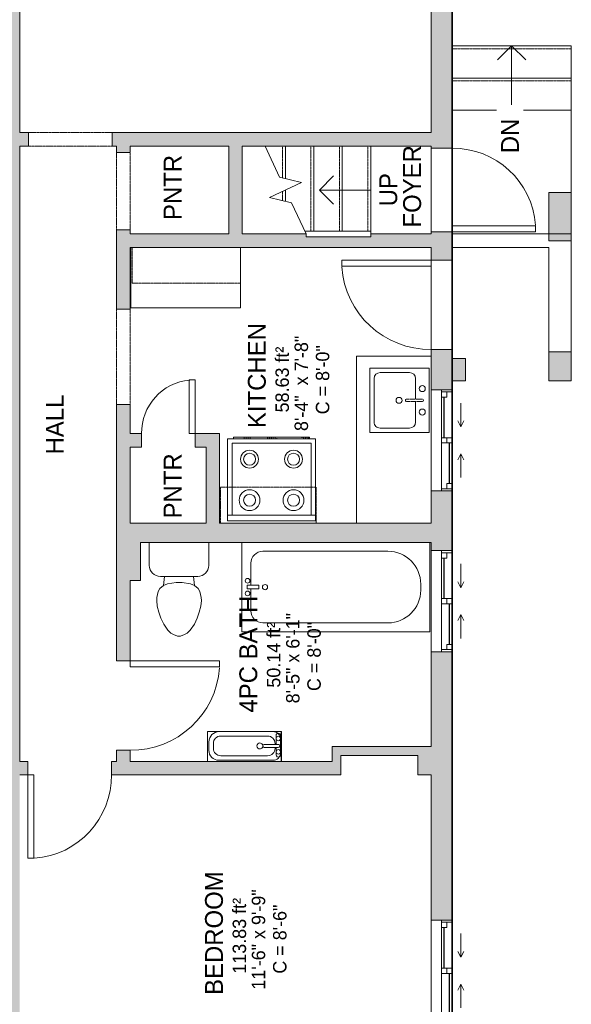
# Model space of a CAD drawing. Header units: inches. Extents: x -863 to 790, y -1032 to 1262.
# Tile 5 of 8: x 12 to 197, y -164 to 167. Entities that reach past the tile are written whole.
import ezdxf

# ---------------------------------------------------------------- set-up
doc = ezdxf.new("R2010")
doc.units = ezdxf.units.IN
doc.header["$MEASUREMENT"] = 0
doc.linetypes.add('Dash', pattern=[0.23622, 0.11811, -0.11811])
doc.linetypes.add('Overhead', pattern=[0.15625, 0.09375, -0.0625])
for name, color, linetype, lineweight in [('A-AREA-IDEN', 2, 'Continuous', 9), ('A-DETL', 90, 'Continuous', 9), ('A-DETL-GENF', 92, 'Overhead', 9), ('A-DETL-MEDM', 90, 'Continuous', 9), ('A-DOOR', 31, 'Continuous', 9), ('A-EXTEERIOR SPACES', 90, 'Continuous', 9), ('A-FLOR', 192, 'Continuous', 9), ('A-FLOR-HRAL', 11, 'Continuous', 9), ('A-GENM', 13, 'Continuous', 9), ('A-GLAZ', 151, 'Continuous', 9), ('A-OBJECTS', 90, 'Continuous', 9), ('A-WALL', 90, 'Continuous', 9), ('A-WALL-PATT', 111, 'Continuous', 9), ('P-SANR-FIXT', 6, 'Continuous', 9), ('P-SANR-FIXT-HDLN', 131, 'Dash', 9), ('Q-CASE', 31, 'Continuous', 9), ('Q-SPCQ', 2, 'Continuous', 9), ('S-STRS', 90, 'Continuous', 9), ('S-STRS-ANNO', 90, 'Continuous', 9), ('S-STRS-IDEN', 31, 'Continuous', 9), ('S-STRS-MBND', 31, 'Continuous', 9)]:
    doc.layers.add(name, color=color, linetype=linetype, lineweight=lineweight)
doc.styles.add('Inter', font='txt', dxfattribs={"height": 6})
doc.styles.add('Inter_2', font='txt', dxfattribs={"height": 4.5})
doc.styles.add('Inter_B', font='txt', dxfattribs={"height": 6})

# ---------------------------------------------------------------- blocks, each defined once
blk = doc.blocks.new('Planitar - Single Door_Flush Panel - 2_-4_ x 6_-8_-4187075-Unit 3234 b')
at = {"layer": 'A-DOOR', "lineweight": 18}
for p, q in [((11.99, 2.25), (11.99, 30.25)), ((14, 30.25), (11.99, 30.25)), ((14, 2.25), (14, 30.25)), ((14, 2.25), (11.99, 2.25))]:
    blk.add_line(p, q, dxfattribs=at)
at = {"layer": 'A-DOOR'}
blk.add_arc((13.77, 2.55), 27.77, 94.1354, 180.6191, dxfattribs=at)
blk = doc.blocks.new('Planitar - Single Door_Flush Panel - 2_-6_ x 6_-8_-4187142-Unit 3234 b')
at = {"layer": 'A-DOOR', "lineweight": 18}
for p, q in [((12.99, -2.25), (12.99, -32.25)), ((15, -2.25), (12.99, -2.25)), ((15, -2.25), (15, -32.25)), ((15, -32.25), (12.99, -32.25))]:
    blk.add_line(p, q, dxfattribs=at)
at = {"layer": 'A-DOOR'}
blk.add_arc((14.77, -2.55), 29.77, 179.4225, 266.009, dxfattribs=at)
blk = doc.blocks.new('Planitar - Opening - 2_-8_ x 6_-8_-4187326-Unit 3234 b')
at = {"layer": 'A-DETL-GENF'}
for p, q in [((15.68, 2.25), (-16.32, 2.25)), ((-16.32, -2.25), (15.68, -2.25))]:
    blk.add_line(p, q, dxfattribs=at)
at = {"layer": 'A-DETL-MEDM'}
for p, q in [((-16.32, 2.25), (-16.32, -2.25)), ((15.68, -2.25), (15.68, 2.25))]:
    blk.add_line(p, q, dxfattribs=at)
blk = doc.blocks.new('Planitar - Opening - 2_-2_ x 6_-8_-4187372-Unit 3234 b')
at = {"layer": 'A-DETL-GENF'}
for p, q in [((12.68, 2.25), (-13.32, 2.25)), ((-13.32, -2.25), (12.68, -2.25))]:
    blk.add_line(p, q, dxfattribs=at)
at = {"layer": 'A-DETL-MEDM'}
for p, q in [((-13.32, 2.25), (-13.32, -2.25)), ((12.68, -2.25), (12.68, 2.25))]:
    blk.add_line(p, q, dxfattribs=at)
blk = doc.blocks.new('Planitar - Opening - 2_-4_ x 6_-8_-4187287-Unit 3234 b')
at = {"layer": 'A-DETL-GENF'}
for p, q in [((13.68, 2.25), (-14.32, 2.25)), ((-14.32, -2.25), (13.68, -2.25))]:
    blk.add_line(p, q, dxfattribs=at)
at = {"layer": 'A-DETL-MEDM'}
for p, q in [((-14.32, 2.25), (-14.32, -2.25)), ((13.68, -2.25), (13.68, 2.25))]:
    blk.add_line(p, q, dxfattribs=at)
blk = doc.blocks.new('Planitar - Single Door_Flush Panel - 2_-4_ x 6_-8_-4188681-Unit 3234 b')
at = {"layer": 'A-DOOR', "lineweight": 18}
for p, q in [((11.99, 3.5), (11.99, 31.5)), ((14, 31.5), (11.99, 31.5)), ((14, 3.5), (14, 31.5)), ((14, 3.5), (11.99, 3.5))]:
    blk.add_line(p, q, dxfattribs=at)
at = {"layer": 'A-DOOR'}
blk.add_arc((13.77, 3.8), 27.77, 94.1354, 180.6191, dxfattribs=at)
blk = doc.blocks.new('Planitar - Single Door_Flush Panel - 2_-6_ x 6_-8_-4186645-Unit 3234 b')
at = {"layer": 'A-DOOR', "lineweight": 18}
for p, q in [((12.99, 3.5), (12.99, 33.5)), ((15, 33.5), (12.99, 33.5)), ((15, 3.5), (15, 33.5)), ((15, 3.5), (12.99, 3.5))]:
    blk.add_line(p, q, dxfattribs=at)
at = {"layer": 'A-DOOR'}
blk.add_arc((14.77, 3.8), 29.77, 93.991, 180.5775, dxfattribs=at)
blk = doc.blocks.new('Planitar - Single Door_Flush Panel - 1_-6_ x 6_-8_-4188822-Unit 3234 b')
at = {"layer": 'A-DOOR', "lineweight": 18}
for p, q in [((6.99, 2.25), (6.99, 20.25)), ((9, 20.25), (6.99, 20.25)), ((9, 2.25), (9, 20.25)), ((9, 2.25), (6.99, 2.25))]:
    blk.add_line(p, q, dxfattribs=at)
at = {"layer": 'A-DOOR'}
blk.add_arc((8.77, 2.55), 17.77, 95.2025, 180.9674, dxfattribs=at)
blk = doc.blocks.new('Plan-Double-Sliding - Default 1-4324729-Unit 3234 b')
at = {"layer": 'A-GLAZ'}
for p, q in [((-17, 6.65625), (17, 6.65625)), ((-16.25, 3.15625), (-0.875, 3.15625)), ((0.875, 3.15625), (14.5, 3.15625)), ((17, -0.34375), (-17, -0.34375)), ((-14.5, -0.34375), (-0.875, -0.34375)), ((-4.5, -3.34375), (-6.5, -2.34375)), ((0.875, -0.34375), (16.25, -0.34375)), ((4.5, -3.34375), (6.5, -2.34375)), ((-4.5, -3.34375), (-12.5, -3.34375)), ((-4.5, -3.34375), (-6.5, -4.34375)), ((4.5, -3.34375), (6.5, -4.34375)), ((4.5, -3.34375), (12.5, -3.34375))]:
    blk.add_line(p, q, dxfattribs=at)
at = {"layer": 'A-GLAZ', "lineweight": 18}
for p, q in [((-17, -0.34375), (-17, 6.65625)), ((17, 6.65625), (17, -0.34375)), ((-17, 3.15625), (-16.25, 3.15625)), ((-16.25, -0.34375), (-16.25, 3.15625)), ((-14.5, 1.40625), (-16.25, 1.40625)), ((-14.5, -0.34375), (-14.5, 1.40625)), ((-0.875, 3.15625), (0.875, 3.15625)), ((-0.875, 3.15625), (-0.875, -0.34375)), ((0.875, 1.40625), (-0.875, 1.40625)), ((0.875, -0.34375), (0.875, 3.15625)), ((14.5, 3.15625), (17, 3.15625)), ((14.5, 1.40625), (14.5, 3.15625)), ((16.25, 1.40625), (14.5, 1.40625)), ((16.25, -0.34375), (16.25, 3.15625)), ((-17, -0.34375), (-14.5, -0.34375)), ((-0.875, -0.34375), (0.875, -0.34375)), ((16.25, -0.34375), (17, -0.34375))]:
    blk.add_line(p, q, dxfattribs=at)
at = {"layer": 'A-GLAZ', "lineweight": 25}
for p, q in [((-14.5, 0.53125), (-0.875, 0.53125)), ((0.875, 2.28125), (14.5, 2.28125))]:
    blk.add_line(p, q, dxfattribs=at)
blk = doc.blocks.new('Plan-Double-Sliding - Default 1-4324716-Unit 3234 b')
at = {"layer": 'A-GLAZ'}
for p, q in [((-17, 6.65625), (17, 6.65625)), ((-16.25, 3.15625), (-0.875, 3.15625)), ((0.875, 3.15625), (14.5, 3.15625)), ((17, -0.34375), (-17, -0.34375)), ((-14.5, -0.34375), (-0.875, -0.34375)), ((-4.5, -3.34375), (-6.5, -2.34375)), ((0.875, -0.34375), (16.25, -0.34375)), ((4.5, -3.34375), (6.5, -2.34375)), ((-4.5, -3.34375), (-12.5, -3.34375)), ((-4.5, -3.34375), (-6.5, -4.34375)), ((4.5, -3.34375), (6.5, -4.34375)), ((4.5, -3.34375), (12.5, -3.34375))]:
    blk.add_line(p, q, dxfattribs=at)
at = {"layer": 'A-GLAZ', "lineweight": 18}
for p, q in [((-17, -0.34375), (-17, 6.65625)), ((17, 6.65625), (17, -0.34375)), ((-17, 3.15625), (-16.25, 3.15625)), ((-16.25, -0.34375), (-16.25, 3.15625)), ((-14.5, 1.40625), (-16.25, 1.40625)), ((-14.5, -0.34375), (-14.5, 1.40625)), ((-0.875, 3.15625), (0.875, 3.15625)), ((-0.875, 3.15625), (-0.875, -0.34375)), ((0.875, 1.40625), (-0.875, 1.40625)), ((0.875, -0.34375), (0.875, 3.15625)), ((14.5, 3.15625), (17, 3.15625)), ((14.5, 1.40625), (14.5, 3.15625)), ((16.25, 1.40625), (14.5, 1.40625)), ((16.25, -0.34375), (16.25, 3.15625)), ((-17, -0.34375), (-14.5, -0.34375)), ((-0.875, -0.34375), (0.875, -0.34375)), ((16.25, -0.34375), (17, -0.34375))]:
    blk.add_line(p, q, dxfattribs=at)
at = {"layer": 'A-GLAZ', "lineweight": 25}
for p, q in [((-14.5, 0.53125), (-0.875, 0.53125)), ((0.875, 2.28125), (14.5, 2.28125))]:
    blk.add_line(p, q, dxfattribs=at)
blk = doc.blocks.new('Plan-Double-Sliding - Default 1-4324701-Unit 3234 b')
at = {"layer": 'A-GLAZ'}
for p, q in [((-17, 6.65625), (17, 6.65625)), ((-16.25, 3.15625), (-0.875, 3.15625)), ((0.875, 3.15625), (14.5, 3.15625)), ((17, -0.34375), (-17, -0.34375)), ((-14.5, -0.34375), (-0.875, -0.34375)), ((-4.5, -3.34375), (-6.5, -2.34375)), ((0.875, -0.34375), (16.25, -0.34375)), ((4.5, -3.34375), (6.5, -2.34375)), ((-4.5, -3.34375), (-12.5, -3.34375)), ((-4.5, -3.34375), (-6.5, -4.34375)), ((4.5, -3.34375), (6.5, -4.34375)), ((4.5, -3.34375), (12.5, -3.34375))]:
    blk.add_line(p, q, dxfattribs=at)
at = {"layer": 'A-GLAZ', "lineweight": 18}
for p, q in [((-17, -0.34375), (-17, 6.65625)), ((17, 6.65625), (17, -0.34375)), ((-17, 3.15625), (-16.25, 3.15625)), ((-16.25, -0.34375), (-16.25, 3.15625)), ((-14.5, 1.40625), (-16.25, 1.40625)), ((-14.5, -0.34375), (-14.5, 1.40625)), ((-0.875, 3.15625), (0.875, 3.15625)), ((-0.875, 3.15625), (-0.875, -0.34375)), ((0.875, 1.40625), (-0.875, 1.40625)), ((0.875, -0.34375), (0.875, 3.15625)), ((14.5, 3.15625), (17, 3.15625)), ((14.5, 1.40625), (14.5, 3.15625)), ((16.25, 1.40625), (14.5, 1.40625)), ((16.25, -0.34375), (16.25, 3.15625)), ((-17, -0.34375), (-14.5, -0.34375)), ((-0.875, -0.34375), (0.875, -0.34375)), ((16.25, -0.34375), (17, -0.34375))]:
    blk.add_line(p, q, dxfattribs=at)
at = {"layer": 'A-GLAZ', "lineweight": 25}
for p, q in [((-14.5, 0.53125), (-0.875, 0.53125)), ((0.875, 2.28125), (14.5, 2.28125))]:
    blk.add_line(p, q, dxfattribs=at)
blk = doc.blocks.new('Countertop- Rectangle shape base - Default 1-4203115-Unit 3234 b')
at = {"layer": 'A-GENM'}
for p, q in [((11.625, 25.125), (11.625, 4.875)), ((48.375, 4.875), (48.375, 25.125)), ((11.625, 4.875), (48.375, 4.875))]:
    blk.add_line(p, q, dxfattribs=at)
blk = doc.blocks.new('FP_4-Unit 3234 b')
at = {"layer": 'Q-SPCQ'}
for p, q in [((-12.75, -27.5), (-12.75, -28)), ((-12.44, -27.5), (-12.42, -27.57)), ((-12.42, -27.57), (-12.4, -27.64)), ((-12.4, -27.64), (-12.38, -27.72)), ((-12.38, -27.72), (-12.35, -27.79)), ((-12.01, -27.5), (-11.98, -27.58)), ((-11.98, -27.58), (-11.94, -27.67)), ((-11.94, -27.67), (-11.91, -27.75)), ((-11.91, -27.75), (-11.88, -27.83)), ((-11.88, -27.83), (-11.84, -27.92)), ((-11.84, -27.92), (-11.81, -28)), ((-11.46, -27.5), (-11.42, -27.58)), ((-11.42, -27.58), (-11.38, -27.67)), ((-11.38, -27.67), (-11.34, -27.75)), ((-11.34, -27.75), (-11.3, -27.83)), ((-11.3, -27.83), (-11.26, -27.92)), ((-11.26, -27.92), (-11.22, -28)), ((-10.82, -27.5), (-10.78, -27.58)), ((-10.78, -27.58), (-10.74, -27.67)), ((-10.74, -27.67), (-10.7, -27.75)), ((-10.7, -27.75), (-10.65, -27.83)), ((-10.65, -27.83), (-10.61, -27.92)), ((-10.61, -27.92), (-10.57, -28))]:
    blk.add_line(p, q, dxfattribs=at)
blk = doc.blocks.new('FP_5-Unit 3234 b')
at = {"layer": 'Q-SPCQ'}
for p, q in [((10.5, -27.89), (10.53, -27.95)), ((10.53, -27.95), (10.56, -28)), ((12.75, -28), (12.75, -27.5))]:
    blk.add_line(p, q, dxfattribs=at)
blk = doc.blocks.new('Stove - Default 1-V3-Unit 3234 b')
at = {"layer": 'Q-SPCQ'}
h = blk.add_hatch(dxfattribs=at)
h.set_pattern_fill('FP_2', color=256, style=0, pattern_type=2)
h.set_pattern_definition([(243.435, (96.739, -1.49), (6.955, -20.8652), [8.64, -5.184, 8.64, -5.184, -10.99]), (243.435, (96.739, -1.49), (6.955, -20.8652), [-27.648, 0.127, -10.863]), (243.435, (96.739, -1.49), (6.955, -20.8652), [0.127, -27.521, 3.456, -7.534]), (243.435, (97.171, -1.922), (6.955, -20.8652), [6.912, -8.64, 5.184, -5.184, -12.718]), (243.435, (97.171, -1.922), (6.955, -20.8652), [-25.92, 0.127, -12.591]), (243.435, (97.171, -1.922), (6.955, -20.8652), [0.127, -25.793, 6.048, -6.67]), (243.435, (97.171, -3.218), (6.955, -20.8652), [5.184, -10.368, 3.456, -5.184, -14.446]), (243.435, (97.171, -3.218), (6.955, -20.8652), [-24.192, 0.127, -14.319]), (243.435, (97.171, -3.218), (6.955, -20.8652), [0.127, -24.065, 7.776, -6.67]), (243.435, (95.875, -1.922), (6.955, -20.8652), [5.184, -10.368, 4.32, -18.766]), (243.435, (94.579, -3.218), (6.955, -20.8652), [2.592, -12.96, 1.728, -21.358]), (243.435, (96.739, -5.378), (6.955, -20.8652), [1.728, -12.96, 1.728, -6.912, -15.31]), (243.435, (96.739, -5.378), (6.955, -20.8652), [-23.328, 0.127, -15.183]), (243.435, (96.739, -5.378), (6.955, -20.8652), [0.127, -23.201, 4.32, -10.99]), (243.435, (88.963, -4.082), (6.955, -20.8652), [8.64, -12.96, 10.368, -6.843]), (243.435, (88.963, -2.786), (6.955, -20.8652), [12.096, -8.64, 12.96, -5.115]), (243.435, (88.099, -3.218), (6.955, -20.8652), [13.824, -6.912, 10.368, -7.534]), (243.435, (86.803, -4.514), (6.955, -20.8652), [8.64, -12.096, 6.912, -10.99]), (243.435, (88.099, -7.106), (6.955, -20.8652), [4.32, -17.28, 5.184, -11.854]), (243.435, (85.507, -5.81), (6.955, -20.8652), [3.456, -17.28, 3.456, -14.446])])
h.paths.add_polyline_path([(10.5, -27.5), (-10.5, -27.5), (-10.5, -28), (10.5, -28)], flags=0)
for p, q in [((14.75, 0), (-14.75, 0)), ((-14.75, 0), (-14.75, -1.875)), ((-14.75, -1.875), (-14.75, -27.5)), ((-14.75, -1.875), (14.75, -1.875)), ((13.25, -1.875), (-13.25, -1.875)), ((-13.25, -1.875), (-13.25, -26)), ((-13.25, -1.875), (-13.25, -26)), ((13.25, -26), (13.25, -1.875)), ((13.25, -26), (13.25, -1.875)), ((14.75, -1.875), (14.75, 0)), ((14.75, -27.5), (14.75, -1.875)), ((-13.25, -26), (13.25, -26)), ((-13.25, -26), (13.25, -26)), ((-14.75, -27.5), (14.75, -27.5)), ((-10.5, -28), (-12.75, -28)), ((10.5, -28), (-10.5, -28)), ((12.75, -28), (10.5, -28))]:
    blk.add_line(p, q, dxfattribs=at)
for centre, radius in [((-7.375, -6.875), 3.5), ((-7.375, -6.875), 2), ((7.375, -6.875), 3.5), ((7.375, -6.875), 2), ((-7.375, -20.625), 3), ((-7.375, -20.625), 2), ((7.375, -20.625), 3), ((7.375, -20.625), 2)]:
    blk.add_circle(centre, radius, dxfattribs=at)
for name in ['FP_4-Unit 3234 b', 'FP_5-Unit 3234 b']:
    blk.add_blockref(name, (0, 0), dxfattribs=at)
blk = doc.blocks.new('Kitchen- Sink - Default 1-4203729-Unit 3234 b')
at = {"layer": 'P-SANR-FIXT'}
for p, q in [((-14.96, 0), (-14.96, -19.89)), ((-14.96, 0), (6.67, 0)), ((6.67, 0), (6.67, -19.89)), ((-14.96, -19.89), (6.67, -19.89))]:
    blk.add_line(p, q, dxfattribs=at)
blk = doc.blocks.new('2D Kitchen-Single Sink - Default 1-4203731-Unit 3234 b')
at = {"layer": 'P-SANR-FIXT'}
for p, q in [((11.43, 10.04), (-10.2, 10.04)), ((-10.2, 10.04), (-10.2, -9.85)), ((11.43, -9.85), (11.43, 10.04)), ((-8.7, 3.54), (-8.7, -6.35)), ((0.12, 5.54), (-6.7, 5.54)), ((7.93, 5.54), (1.12, 5.54)), ((9.93, -6.35), (9.93, 3.54)), ((-10.2, -9.85), (11.43, -9.85)), ((-6.7, -8.35), (7.93, -8.35))]:
    blk.add_line(p, q, dxfattribs=at)
for centre, radius, start, end in [((-3.32, 7.79), 1, 360, 180), ((-3.32, 7.79), 1, 180, 360), ((4.55, 7.79), 1, 360, 180), ((4.55, 7.79), 1, 180, 360), ((-6.7, 3.54), 2, 90, 180), ((7.93, 3.54), 2, 0, 90), ((0.62, 0), 1, 360, 180), ((0.62, 0), 1, 180, 0), ((-6.7, -6.35), 2, 180, 270), ((7.93, -6.35), 2, 270, 0)]:
    blk.add_arc(centre, radius, start, end, dxfattribs=at)
at = {"layer": 'P-SANR-FIXT-HDLN'}
for p, q in [((0.24, 2.5), (0.24, 7.79)), ((0.99, 7.79), (0.99, 2.5))]:
    blk.add_line(p, q, dxfattribs=at)
for centre, start, end in [((0.62, 7.79), 0, 180), ((0.62, 2.5), 180, 360)]:
    blk.add_arc(centre, 0.375, start, end, dxfattribs=at)
blk = doc.blocks.new('Bath-Bathtub - Default 1-4203849-Unit 3234 b')
at = {"layer": 'P-SANR-FIXT'}
for p, q in [((-43.72, -33.25), (-43.72, -3.25)), ((19.26, -3.25), (19.26, -33.25)), ((-36.72, -6.25), (5.26, -6.25)), ((-40.72, -17.66), (-40.72, -10.25)), ((-42, -18.84), (-42, -17.66)), ((-42, -17.66), (-38.06, -17.66)), ((-38.06, -17.66), (-42, -17.66)), ((-42, -17.66), (-42, -18.84)), ((-38.06, -18.84), (-42, -18.84)), ((-42, -18.84), (-38.06, -18.84)), ((-40.72, -26.25), (-40.72, -18.84)), ((-38.06, -17.66), (-38.06, -18.84)), ((-38.06, -18.84), (-38.06, -17.66)), ((16.26, -17.25), (16.26, -19.25)), ((5.26, -30.25), (-36.72, -30.25)), ((19.26, -33.25), (-43.72, -33.25))]:
    blk.add_line(p, q, dxfattribs=at)
for centre, radius, start, end in [((-36.72, -10.25), 4, 90, 180), ((5.26, -17.25), 11, 360, 90), ((-41.81, -16.14), 0.787, 0, 180), ((-41.81, -16.14), 0.787, 0, 180), ((-41.81, -16.14), 0.787, 180, 0), ((-41.81, -16.14), 0.787, 180, 0), ((-41.81, -20.36), 0.787, 0, 180), ((-41.81, -20.36), 0.787, 0, 180), ((-35.97, -18.25), 0.875, 90, 270), ((-35.97, -18.25), 0.875, 270, 90), ((5.26, -19.25), 11, 270, 0), ((-41.81, -20.36), 0.787, 180, 0), ((-41.81, -20.36), 0.787, 180, 0), ((-36.72, -26.25), 4, 180, 270)]:
    blk.add_arc(centre, radius, start, end, dxfattribs=at)
blk = doc.blocks.new('Toilet - Default 1-V6-Unit 3234 b')
at = {"layer": 'P-SANR-FIXT'}
for p, q in [((-9.98, 11.75), (-9.98, 19.46)), ((9.98, 19.46), (9.98, 11.75)), ((6.25, 8.02), (-6.25, 8.02)), ((-4.86, 8.02), (-5.21, 5)), ((4.86, 8.02), (5.21, 5)), ((-6.4, 4), (-6.97, 3)), ((-5.21, 5), (-6.4, 4)), ((-3.84, 5.5), (-5.21, 5)), ((-1, 6), (-3.84, 5.5)), ((1, 6), (-1, 6)), ((3.84, 5.5), (1, 6)), ((5.21, 5), (3.84, 5.5)), ((6.4, 4), (5.21, 5)), ((6.97, 3), (6.4, 4)), ((-7.41, 1), (-7.5, 0)), ((-7.5, 0), (-7.33, -1.99)), ((-7.24, 2), (-7.41, 1)), ((-6.97, 3), (-7.24, 2)), ((7.24, 2), (6.97, 3)), ((7.41, 1), (7.24, 2)), ((7.33, -1.99), (7.5, 0)), ((7.5, 0), (7.41, 1)), ((-7.33, -1.99), (-6.79, -4)), ((6.79, -4), (7.33, -1.99)), ((-6.79, -4), (-6.06, -6)), ((-6.06, -6), (-5.13, -8)), ((5.13, -8), (6.06, -6)), ((6.06, -6), (6.79, -4)), ((-5.13, -8), (-3.74, -10)), ((3.74, -10), (5.13, -8)), ((-3.74, -10), (-2.74, -11)), ((-2.74, -11), (-1.87, -11.5)), ((-1.87, -11.5), (-0.5, -12)), ((-0.5, -12), (0.5, -12)), ((0.5, -12), (1.87, -11.5)), ((1.87, -11.5), (2.74, -11)), ((2.74, -11), (3.74, -10))]:
    blk.add_line(p, q, dxfattribs=at)
for centre, start, end in [((-6.25, 11.75), 180, 270), ((6.25, 11.75), 270, 360)]:
    blk.add_arc(centre, 3.73, start, end, dxfattribs=at)
blk = doc.blocks.new('Countertop- Rectangle shape base - Default 1-4204615-Unit 3234 b')
at = {"layer": 'A-GENM'}
for p, q in [((42.375, 20), (17.625, 20)), ((17.625, 20), (17.625, 10)), ((42.375, 10), (42.375, 20))]:
    blk.add_line(p, q, dxfattribs=at)
blk = doc.blocks.new('Bath-Basin Floor - Default 1-4205450-Unit 3234 b')
at = {"layer": 'P-SANR-FIXT'}
for p, q in [((3.62, 7.09), (-2.88, 7.09)), ((2.93, 7.09), (-1.69, 7.09)), ((2.93, 7.09), (-1.69, 7.09)), ((-4.19, 4.59), (-4.19, -13.45)), ((-4.19, 4.59), (-4.19, -13.45)), ((-2.88, 5.59), (0.12, 5.59)), ((0.12, 5.22), (-0.19, 5.22)), ((0.12, 6.33), (0.12, 1.59)), ((1.12, 6.33), (1.12, 1.59)), ((1.12, 5.59), (3.62, 5.59)), ((1.43, 5.22), (1.12, 5.22)), ((5.43, -13.63), (5.43, 4.59)), ((5.43, -13.63), (5.43, 4.59)), ((-2.69, 2.72), (-2.69, -12.95)), ((3.93, -12.95), (3.93, 2.72)), ((-0.19, -15.45), (1.43, -15.45)), ((-0.69, -16.95), (2.11, -16.95)), ((-0.69, -16.95), (2.11, -16.95))]:
    blk.add_line(p, q, dxfattribs=at)
for centre, radius, start, end in [((-1.69, 4.59), 2.5, 90, 180), ((-1.69, 4.59), 2.5, 90, 180), ((-2.88, 6.34), 0.75, 90, 270), ((-1.88, 6.34), 0.75, 360, 180), ((0.62, 6.33), 0.5, 360, 180), ((2.62, 6.34), 0.75, 360, 180), ((2.93, 4.59), 2.5, 360, 90), ((2.93, 4.59), 2.5, 360, 90), ((3.62, 6.34), 0.75, 270, 90), ((-0.19, 2.72), 2.5, 90, 180), ((-1.88, 6.34), 0.75, 180, 0), ((1.43, 2.72), 2.5, 0, 90), ((2.62, 6.34), 0.75, 180, 360), ((0.62, 0.13), 1, 360, 180), ((0.62, 0.13), 1, 180, 0), ((0.62, 1.59), 0.5, 180, 0), ((-0.19, -12.95), 2.5, 180, 270), ((1.43, -12.95), 2.5, 270, 0), ((-0.69, -13.45), 3.5, 180, 270), ((-0.69, -13.45), 3.5, 180, 270), ((2.11, -13.63), 3.32, 270, 0), ((2.11, -13.63), 3.32, 270, 0)]:
    blk.add_arc(centre, radius, start, end, dxfattribs=at)
blk = doc.blocks.new('Upper Cabinet-Single Door-Wall - 24_-4210534-Unit 3234 b')
at = {"layer": 'Q-CASE', "linetype": 'Overhead'}
for p, q in [((-26.14, 2.25), (-26.14, 14.25)), ((-26.14, 14.25), (10.17, 14.25)), ((10.17, 14.25), (10.17, 2.25)), ((10.17, 2.25), (-26.14, 2.25))]:
    blk.add_line(p, q, dxfattribs=at)
blk = doc.blocks.new('Upper Cabinet-Single Door-Wall - 24_-4210704-Unit 3234 b')
at = {"layer": 'Q-CASE', "linetype": 'Overhead'}
for p, q in [((-21.87, 3.25), (-21.87, 15.25)), ((-21.87, 15.25), (10.17, 15.25)), ((10.17, 15.25), (10.17, 3.25)), ((10.17, 3.25), (-21.87, 3.25))]:
    blk.add_line(p, q, dxfattribs=at)
blk = doc.blocks.new('Top Rail Type - Top Rail_Internal_-4216785-Unit 3234 b')
at = {"layer": 'A-FLOR-HRAL'}
for p, q in [((107.86, 95.71), (108.32, 94.72)), ((129.99, 95.71), (107.86, 95.71)), ((108.32, 94.72), (108.32, 93.74)), ((129.99, 93.74), (108.32, 93.74)), ((129.99, 93.74), (129.99, 95.71))]:
    blk.add_line(p, q, dxfattribs=at)
blk = doc.blocks.new('Countertop- Rectangle shape base - Default 1-4310755-Unit 3234 b')
at = {"layer": 'A-GENM'}
for p, q in [((58, 27.5), (2, 27.5)), ((58, 2.5), (58, 27.5))]:
    blk.add_line(p, q, dxfattribs=at)

msp = doc.modelspace()

# ---------------------------------------------------------------- hatches: boundary and pattern name
at = {"layer": 'A-WALL-PATT'}
h = msp.add_hatch(color=9, dxfattribs=at)
h.paths.add_polyline_path([(157.27, -210.78), (157.27, -169.53), (150.27, -169.53), (150.27, -210.78)], flags=0)
h.paths.add_polyline_path([(157.27, -135.53), (157.27, -45.53), (150.27, -45.53), (150.27, -135.53)], flags=0)
h.paths.add_polyline_path([(157.27, -11.53), (157.27, 8.47), (150.27, 8.47), (150.27, -11.53)], flags=0)
h.paths.add_polyline_path([(157.27, 42.47), (157.27, 55.97), (150.27, 55.97), (150.27, 42.47)], flags=0)
h.paths.add_polyline_path([(157.27, 85.97), (157.27, 95.47), (150.27, 95.47), (150.27, 85.97)], flags=0)
h.paths.add_polyline_path([(157.27, 123.47), (157.27, 226.97), (150.27, 226.97), (150.27, 123.47)], flags=0)
h.paths.add_polyline_path([(157.27, 268.97), (157.27, 307.47), (150.27, 307.47), (150.27, 268.97)], flags=0)
h.paths.add_polyline_path([(150.27, 349.47), (157.27, 349.47), (157.27, 368.47), (150.27, 368.47), (150.27, 366.22)], flags=0)
h = msp.add_hatch(color=9, dxfattribs=at)
h.paths.add_polyline_path([(12.27, -204.28), (12.27, -201.03), (5.77, -201.03), (5.77, -204.28)], flags=0)
h.paths.add_polyline_path([(5.77, -177.03), (12.27, -177.03), (12.27, 188.22), (5.77, 188.22), (5.77, -172.28)], flags=0)
h = msp.add_hatch(color=9, dxfattribs=at)
h.paths.add_polyline_path([(150.27, 124.22), (150.27, 128.72), (43.27, 128.72), (43.27, 124.22), (86.91, 124.22)], flags=0)
h.paths.add_polyline_path([(15.27, 124.22), (15.27, 128.72), (12.27, 128.72), (12.27, 124.22)], flags=0)
h = msp.add_hatch(color=9, dxfattribs=at)
h.paths.add_polyline_path([(49.27, -5.53), (49.27, 37.47), (44.77, 37.47), (44.77, -5.53)], flags=0)
h.paths.add_polyline_path([(49.27, 69.47), (49.27, 96.1), (44.77, 96.1), (44.77, 69.47)], flags=0)
h.paths.add_polyline_path([(44.77, 122.1), (49.27, 122.1), (49.27, 124.22), (44.77, 124.22)], flags=0)
for points in [[(82.41, 94.72), (86.91, 94.72), (86.91, 124.22), (82.41, 124.22), (82.41, 103.05)], [(150.27, 90.22), (150.27, 94.72), (129.99, 94.72), (129.99, 93.74), (108.32, 93.74), (108.09, 94.72), (49.27, 94.72), (49.27, 90.22), (124.66, 90.22)], [(79.27, -2.28), (79.27, 23.22), (74.77, 23.22), (74.77, -2.28)], [(150.27, -8.78), (150.27, -2.28), (49.27, -2.28), (49.27, -5.53), (52.77, -5.53), (52.77, -8.78), (124.66, -8.78)], [(49.27, -21.53), (52.77, -21.53), (52.77, -5.53), (44.77, -5.53), (44.77, -21.53)], [(117.02, -86.78), (120.02, -86.78), (120.02, -77.28), (117.02, -77.28), (117.02, -82.28)], [(145.77, -80.28), (150.27, -80.28), (150.27, -77.28), (120.02, -77.28), (120.02, -80.28), (124.66, -80.28)], [(150.27, -86.78), (150.27, -80.28), (145.77, -80.28), (145.77, -86.78)]]:
    msp.add_hatch(color=9, dxfattribs=at).paths.add_polyline_path(points, flags=0)
h = msp.add_hatch(color=9, dxfattribs=at)
h.paths.add_polyline_path([(197.27, 52.97), (197.27, 55.22), (189.77, 55.22), (189.77, 52.97)], flags=0)
h.paths.add_polyline_path([(197.27, 92.47), (197.27, 108.59), (189.77, 108.59), (189.77, 92.47)], flags=0)
h = msp.add_hatch(color=9, dxfattribs=at)
h.paths.add_polyline_path([(197.27, 45.47), (197.27, 52.97), (189.77, 52.97), (189.77, 45.47)], flags=0)
h.paths.add_polyline_path([(157.27, 45.47), (161.77, 45.47), (161.77, 52.97), (157.27, 52.97)], flags=0)
h = msp.add_hatch(color=9, dxfattribs=at)
h.paths.add_polyline_path([(79.27, 23.22), (79.27, 27.72), (71.15, 27.72), (71.15, 23.22), (74.77, 23.22)], flags=0)
h.paths.add_polyline_path([(49.27, 23.22), (53.15, 23.22), (53.15, 27.72), (49.27, 27.72), (49.27, 23.36)], flags=0)
h = msp.add_hatch(color=9, dxfattribs=at)
h.paths.add_polyline_path([(44.77, -82.28), (49.27, -82.28), (49.27, -78.53), (44.77, -78.53)], flags=0)
h.paths.add_polyline_path([(49.27, -48.53), (49.27, -21.53), (44.77, -21.53), (44.77, -48.53)], flags=0)
h = msp.add_hatch(color=9, dxfattribs=at)
h.paths.add_polyline_path([(117.02, -86.78), (117.02, -82.28), (43.02, -82.28), (43.02, -86.78), (66.99, -86.78)], flags=0)
h.paths.add_polyline_path([(12.27, -86.78), (15.02, -86.78), (15.02, -82.28), (12.27, -82.28)], flags=0)

# ---------------------------------------------------------------- linework, layer by layer
at = {"layer": 'A-DETL', "lineweight": 35}
msp.add_line((157.27, 493.22), (157.27, -210.78), dxfattribs=at)
at = {"layer": 'A-EXTEERIOR SPACES'}
for p, q in [((157.27, 94.72), (157.27, 136.22)), ((157.27, 136.22), (197.27, 136.22)), ((197.27, 136.22), (197.27, 94.72)), ((197.27, 94.72), (157.27, 94.72))]:
    msp.add_line(p, q, dxfattribs=at)
at = {"layer": 'A-FLOR'}
for p, q in [((197.27, 136.22), (157.27, 136.22)), ((197.27, 108.59), (197.27, 136.22)), ((157.27, 123.47), (157.27, 95.47)), ((150.27, 55.97), (150.27, 85.97))]:
    msp.add_line(p, q, dxfattribs=at)
at = {"layer": 'A-OBJECTS'}
for p, q in [((86.27, 69.97), (86.27, 90.22)), ((49.52, 69.97), (86.27, 69.97)), ((150.27, 53.72), (125.27, 53.72)), ((125.27, 53.72), (125.27, -2.28)), ((100.02, -72.28), (75.27, -72.28)), ((75.27, -72.28), (75.27, -82.28)), ((100.02, -82.28), (100.02, -72.28)), ((100.02, -82.28), (75.27, -82.28))]:
    msp.add_line(p, q, dxfattribs=at)
at = {"layer": 'A-WALL'}
for p, q in [((150.27, 226.97), (150.27, 128.72)), ((157.27, 123.47), (157.27, 226.97)), ((12.27, 128.72), (12.27, 188.22)), ((15.27, 128.72), (12.27, 128.72)), ((150.27, 128.72), (43.27, 128.72)), ((12.27, -82.28), (12.27, 124.22)), ((12.27, 124.22), (15.27, 124.22)), ((43.27, 124.22), (44.77, 124.22)), ((44.77, 124.22), (44.77, 122.1)), ((49.27, 122.1), (49.27, 124.22)), ((49.27, 124.22), (82.41, 124.22)), ((82.41, 124.22), (82.41, 94.72)), ((86.91, 124.22), (150.27, 124.22)), ((86.91, 94.72), (86.91, 124.22)), ((150.27, 94.72), (150.27, 124.22)), ((150.27, 123.47), (157.27, 123.47)), ((197.27, 108.59), (189.77, 108.59)), ((189.77, 108.59), (189.77, 92.47)), ((197.27, 108.59), (197.27, 45.47)), ((44.77, 96.1), (44.77, 69.47)), ((49.27, 94.72), (49.27, 96.1)), ((82.41, 94.72), (49.27, 94.72)), ((108.09, 94.72), (86.91, 94.72)), ((150.27, 94.72), (129.99, 94.72)), ((157.27, 95.47), (150.27, 95.47)), ((157.27, 85.97), (157.27, 95.47)), ((157.27, 94.72), (189.77, 94.72)), ((49.27, 69.47), (49.27, 90.22)), ((49.27, 90.22), (150.27, 90.22)), ((150.27, 90.22), (150.27, 85.97)), ((189.77, 90.22), (157.27, 90.22)), ((189.77, 92.47), (197.27, 92.47)), ((189.77, 45.47), (189.77, 90.22)), ((150.27, 85.97), (157.27, 85.97)), ((150.27, 55.97), (150.27, 42.47)), ((157.27, 55.97), (150.27, 55.97)), ((157.27, 52.97), (157.27, 55.97)), ((161.77, 52.97), (157.27, 52.97)), ((161.77, 45.47), (161.77, 52.97)), ((197.27, 55.22), (189.77, 55.22)), ((157.27, 42.47), (157.27, 45.47)), ((157.27, 45.47), (161.77, 45.47)), ((189.77, 45.47), (197.27, 45.47)), ((44.77, 37.47), (44.77, -48.53)), ((49.27, 27.72), (49.27, 37.47)), ((53.15, 27.72), (49.27, 27.72)), ((53.15, 23.22), (53.15, 27.72)), ((79.27, 27.72), (71.15, 27.72)), ((71.15, 27.72), (71.15, 23.22)), ((79.27, -2.28), (79.27, 27.72)), ((49.27, -2.28), (49.27, 23.22)), ((49.27, 23.22), (53.15, 23.22)), ((71.15, 23.22), (74.77, 23.22)), ((74.77, 23.22), (74.77, -2.28)), ((150.27, 8.47), (150.27, -2.28)), ((157.27, -11.53), (157.27, 8.47)), ((74.77, -2.28), (49.27, -2.28)), ((150.27, -2.28), (79.27, -2.28)), ((52.77, -8.78), (150.27, -8.78)), ((52.77, -21.53), (52.77, -8.78)), ((150.27, -8.78), (150.27, -11.53)), ((49.27, -48.53), (49.27, -21.53)), ((49.27, -21.53), (52.77, -21.53)), ((150.27, -45.53), (150.27, -77.28)), ((157.27, -135.53), (157.27, -45.53)), ((44.77, -48.53), (49.27, -48.53)), ((49.27, -78.53), (44.77, -78.53)), ((44.77, -78.53), (44.77, -82.28)), ((49.27, -82.28), (49.27, -78.53)), ((117.02, -77.28), (117.02, -82.28)), ((150.27, -77.28), (117.02, -77.28)), ((15.02, -82.28), (12.27, -82.28)), ((15.02, -86.78), (15.02, -82.28)), ((44.77, -82.28), (43.02, -82.28)), ((43.02, -82.28), (43.02, -86.78)), ((117.02, -82.28), (49.27, -82.28)), ((120.02, -86.78), (120.02, -80.28)), ((120.02, -80.28), (145.77, -80.28)), ((145.77, -80.28), (145.77, -86.78)), ((12.27, -86.78), (15.02, -86.78)), ((43.02, -86.78), (120.02, -86.78)), ((145.77, -86.78), (150.27, -86.78)), ((150.27, -86.78), (150.27, -135.53))]:
    msp.add_line(p, q, dxfattribs=at)
at = {"layer": 'S-STRS'}
for p, q in [((197.27, 157.88), (157.27, 157.88)), ((197.27, 157.88), (197.27, 147.05)), ((197.27, 147.05), (157.27, 147.05)), ((197.27, 147.05), (197.27, 136.22)), ((197.27, 136.22), (157.27, 136.22)), ((101.44, 113.27), (101.44, 124.22)), ((110.96, 95.71), (110.96, 124.22)), ((120.47, 95.71), (120.47, 124.22)), ((129.99, 95.71), (129.99, 124.22)), ((101.44, 105.68), (101.44, 109.47))]:
    msp.add_line(p, q, dxfattribs=at)
at = {"layer": 'S-STRS', "linetype": 'Overhead'}
for p, q in [((197.27, 156.89), (157.27, 156.89)), ((197.27, 146.07), (157.27, 146.07)), ((100.46, 113.51), (100.46, 124.22)), ((109.97, 95.71), (109.97, 124.22)), ((119.49, 95.71), (119.49, 124.22)), ((129.01, 95.71), (129.01, 124.22)), ((100.46, 105.92), (100.46, 109.02))]:
    msp.add_line(p, q, dxfattribs=at)
at = {"layer": 'S-STRS-ANNO'}
for p, q in [((177.27, 157.88), (172.55, 153.15)), ((177.27, 157.88), (177.27, 147.05)), ((177.27, 157.88), (182, 153.15)), ((177.27, 147.05), (177.27, 136.22)), ((112.78, 109.47), (117.51, 114.2)), ((120.47, 109.47), (112.78, 109.47)), ((112.78, 109.47), (117.51, 104.75)), ((129.99, 109.47), (120.47, 109.47))]:
    msp.add_line(p, q, dxfattribs=at)
at = {"layer": 'S-STRS-MBND'}
for p, q in [((94.57, 124.22), (99.45, 113.76)), ((99.45, 113.76), (106.8, 111.97)), ((106.8, 111.97), (96.09, 106.98)), ((96.09, 106.98), (103.44, 105.19)), ((103.44, 105.19), (108.32, 94.72))]:
    msp.add_line(p, q, dxfattribs=at)

# ---------------------------------------------------------------- block references
at = {"layer": 'A-DOOR'}
for name, p, rotation in [('Planitar - Opening - 2_-4_ x 6_-8_-4187287-Unit 3234 b', (28.95, 126.47), 180), ('Planitar - Single Door_Flush Panel - 2_-4_ x 6_-8_-4188681-Unit 3234 b', (153.77, 109.47), 270), ('Planitar - Opening - 2_-2_ x 6_-8_-4187372-Unit 3234 b', (47.02, 108.78), 269.9999999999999), ('Planitar - Single Door_Flush Panel - 2_-6_ x 6_-8_-4186645-Unit 3234 b', (153.77, 70.97), 90.00000000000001), ('Planitar - Opening - 2_-8_ x 6_-8_-4187326-Unit 3234 b', (47.02, 53.15), 269.9999999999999), ('Planitar - Single Door_Flush Panel - 2_-6_ x 6_-8_-4187142-Unit 3234 b', (47.02, -63.53), 89.99999999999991), ('Planitar - Single Door_Flush Panel - 2_-4_ x 6_-8_-4187075-Unit 3234 b', (29.02, -84.53), 180)]:
    msp.add_blockref(name, p, dxfattribs=dict(at, rotation=rotation))
msp.add_blockref('Planitar - Single Door_Flush Panel - 1_-6_ x 6_-8_-4188822-Unit 3234 b', (62.15, 25.47), dxfattribs=at)
at = {"layer": 'A-FLOR-HRAL'}
msp.add_blockref('Top Rail Type - Top Rail_Internal_-4216785-Unit 3234 b', (0, 0), dxfattribs=at)
at = {"layer": 'A-GENM'}
for name, p in [('Countertop- Rectangle shape base - Default 1-4203115-Unit 3234 b', (37.9, 65.1)), ('Countertop- Rectangle shape base - Default 1-4204615-Unit 3234 b', (57.65, -92.28))]:
    msp.add_blockref(name, p, dxfattribs=at)
at = {"layer": 'A-GENM', "rotation": 89.99999999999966}
msp.add_blockref('Countertop- Rectangle shape base - Default 1-4310755-Unit 3234 b', (152.77, -4.28), dxfattribs=at)
at = {"layer": 'A-GLAZ', "rotation": 90.00000000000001}
for name, p in [('Plan-Double-Sliding - Default 1-4324701-Unit 3234 b', (156.93, 25.47)), ('Plan-Double-Sliding - Default 1-4324716-Unit 3234 b', (156.93, -28.53)), ('Plan-Double-Sliding - Default 1-4324729-Unit 3234 b', (156.93, -152.53))]:
    msp.add_blockref(name, p, dxfattribs=at)
at = {"layer": 'P-SANR-FIXT'}
for name, p, rotation in [('Kitchen- Sink - Default 1-4203729-Unit 3234 b', (149.55, 34.74), 269.9999999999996), ('2D Kitchen-Single Sink - Default 1-4203731-Unit 3234 b', (139.51, 39.51), 269.9999999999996), ('Bath-Basin Floor - Default 1-4205450-Unit 3234 b', (92.68, -76.47), 269.9999999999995)]:
    msp.add_blockref(name, p, dxfattribs=dict(at, rotation=rotation))
for name, p in [('Toilet - Default 1-V6-Unit 3234 b', (65.72, -28.24)), ('Bath-Bathtub - Default 1-4203849-Unit 3234 b', (130.53, -5.53))]:
    msp.add_blockref(name, p, dxfattribs=at)
at = {"layer": 'Q-CASE', "rotation": 180}
msp.add_blockref('Upper Cabinet-Single Door-Wall - 24_-4210534-Unit 3234 b', (60.14, 92.47), dxfattribs=at)
at = {"layer": 'Q-CASE'}
msp.add_blockref('Upper Cabinet-Single Door-Wall - 24_-4210704-Unit 3234 b', (101.52, -5.53), dxfattribs=at)
at = {"layer": 'Q-SPCQ', "rotation": 180}
msp.add_blockref('Stove - Default 1-V3-Unit 3234 b', (96.74, -1.49), dxfattribs=at)

# ---------------------------------------------------------------- texts
at = {"layer": 'A-AREA-IDEN', "attachment_point": 1, "rotation": 90}
for s, insert, char_height, width, style in [('PNTR', (60.54, 99.4), 6, 26.361, 'Inter_B'), ('FOYER', (140.88, 96.89), 6, 32.421, 'Inter_B'), ('KITCHEN', (88.8, 29.59), 6, 43.632, 'Inter_B'), ('8\'-4"  x 7\'-8"', (104.47, 28.59), 4.5, 46.056, 'Inter_2'), ('58.63 ft²', (98.05, 34.84), 4.5, 30.906, 'Inter_2'), ('C = 8\'-0"', (111.6, 34.2), 4.5, 32.421, 'Inter_2'), ('HALL', (21.05, 20.73), 6, 25.452, 'Inter_B'), ('PNTR', (60.54, -0.74), 6, 26.361, 'Inter_B'), ('4PC BATH', (85.94, -65.9), 6, 49.995, 'Inter_B'), ('8\'-5" x 6\'-1"', (101.61, -62.79), 4.5, 42.42, 'Inter_2'), ('50.14 ft²', (95.19, -57.53), 4.5, 29.694, 'Inter_2'), ('C = 8\'-0"', (108.74, -58.67), 4.5, 32.421, 'Inter_2'), ('BEDROOM', (74.43, -160.64), 6, 49.692, 'Inter_B'), ('11\'-6" x 9\'-9"', (90.1, -158.88), 4.5, 45.45, 'Inter_2'), ('113.83 ft²', (83.69, -153.52), 4.5, 32.421, 'Inter_2'), ('C = 8\'-6"', (97.24, -153.52), 4.5, 32.421, 'Inter_2')]:
    msp.add_mtext(s, dxfattribs=dict(at, insert=insert, char_height=char_height, width=width, style=style))
at = {"layer": 'S-STRS-IDEN', "insert": (132.88, 104), "char_height": 6, "width": 13.7117, "attachment_point": 1, "rotation": 90, "line_spacing_factor": 0.9936, "style": 'Inter', "bg_fill": 3, "box_fill_scale": 1.25, "bg_fill_color": 256, "bg_fill_true_color": 13158600, "bg_fill_transparency": 0}
msp.add_mtext('UP', dxfattribs=at)

# ---------------------------------------------------------------- next in the draw order: texts
at = {"layer": 'S-STRS-IDEN', "insert": (173.7, 121.83), "char_height": 6, "width": 14.6655, "attachment_point": 1, "rotation": 90, "line_spacing_factor": 0.9936, "style": 'Inter', "bg_fill": 3, "box_fill_scale": 1.25, "bg_fill_color": 256, "bg_fill_true_color": 13158600, "bg_fill_transparency": 0}
msp.add_mtext('DN', dxfattribs=at)

doc.saveas('drawing.dxf')
